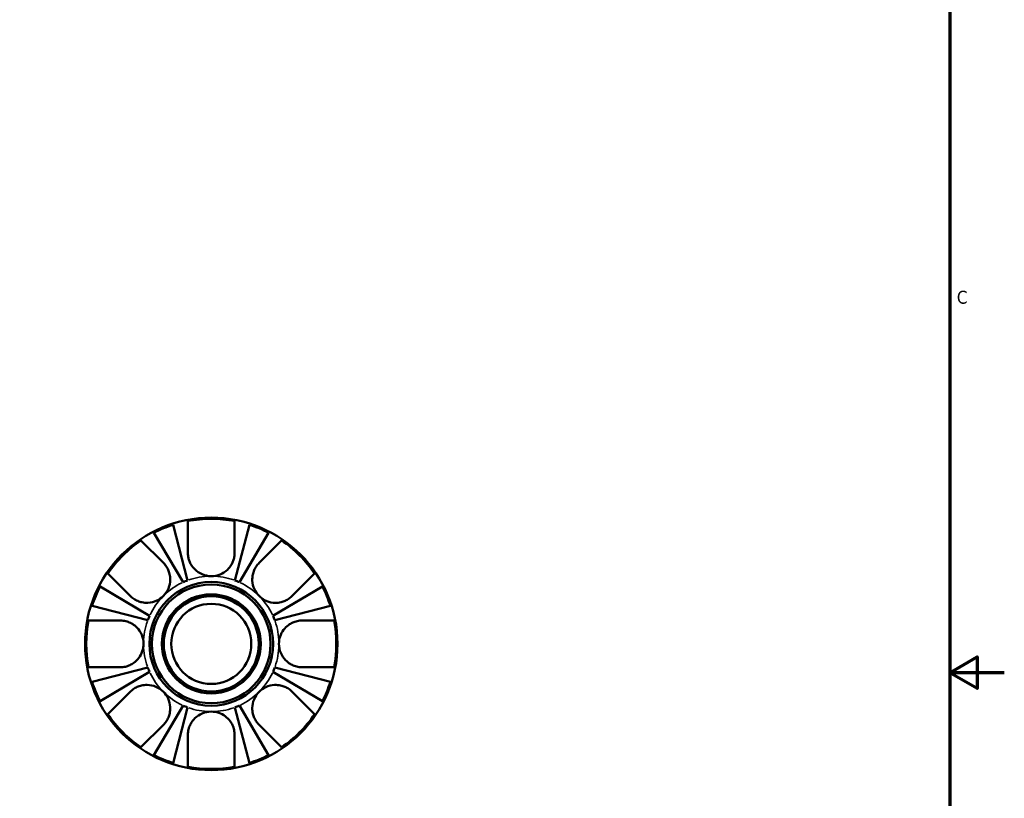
# Model space of a CAD drawing. Header units: inches. Extents: x 0.1 to 38.2, y -1.5 to 21.5.
# Tile 4 of 5: x 26.7 to 33.9, y 10.1 to 15.8. Entities that reach past the tile are written whole.
import ezdxf

# ---------------------------------------------------------------- set-up
doc = ezdxf.new("R2010")
doc.units = ezdxf.units.IN
doc.header["$MEASUREMENT"] = 0
for name, color, linetype, lineweight in [('Border (ANSI)', 7, 'Continuous', 70), ('Visible (ANSI)', 7, 'Continuous', 50), ('Visible Narrow (ANSI)', 7, 'Continuous', 35)]:
    doc.layers.add(name, color=color, linetype=linetype, lineweight=lineweight)
doc.styles.add('Note Text (ANSI)', font='tahoma.ttf')

# ---------------------------------------------------------------- blocks, each defined once
blk = doc.blocks.new('Borders Default Border')
at = {"layer": 'Border (ANSI)', "flags": 128}
for points in [[(0.5, 1), (0.5, 21), (33.5, 21), (33.5, 1), (0.5, 1)], [(33.9, 11), (33.5, 11), (33.7, 11.1155), (33.7, 10.8845), (33.5, 11)]]:
    blk.add_lwpolyline(points, dxfattribs=at)
at = {"layer": 'Border (ANSI)', "color": 5, "true_color": 0x0000ff, "insert": (33.5524, 13.7011), "char_height": 0.0945, "attachment_point": 7, "style": 'Note Text (ANSI)'}
blk.add_mtext('C', dxfattribs=at)

msp = doc.modelspace()

# ---------------------------------------------------------------- linework, layer by layer
at = {"layer": 'Visible (ANSI)'}
for p, q in [((27.8089, 12.0837), (27.9144, 11.6759)), ((27.9166, 11.8787), (27.9166, 12.1111)), ((28.2596, 12.1111), (28.2596, 11.8787)), ((28.2618, 11.6759), (28.3673, 12.0837)), ((27.8822, 11.6625), (27.6684, 12.0255)), ((28.5078, 12.0255), (28.294, 11.6625)), ((27.5729, 11.9687), (27.7372, 11.8044)), ((28.439, 11.8044), (28.6034, 11.9687)), ((27.4947, 11.5619), (27.3304, 11.7262)), ((28.8459, 11.7262), (28.6816, 11.5619)), ((27.2735, 11.6307), (27.6365, 11.4169)), ((28.5397, 11.4169), (28.9027, 11.6307)), ((27.6232, 11.3847), (27.2153, 11.4902)), ((28.9609, 11.4902), (28.553, 11.3847)), ((27.188, 11.3825), (27.4203, 11.3825)), ((28.7559, 11.3825), (28.9883, 11.3825)), ((27.4203, 11.0395), (27.188, 11.0395)), ((27.2153, 10.9318), (27.6232, 11.0372)), ((27.6365, 11.0051), (27.2735, 10.7913)), ((28.9027, 10.7913), (28.5397, 11.0051)), ((28.553, 11.0372), (28.9609, 10.9318)), ((28.9883, 11.0395), (28.7559, 11.0395)), ((27.3304, 10.6957), (27.4947, 10.86)), ((28.6816, 10.86), (28.8459, 10.6957)), ((27.6684, 10.3964), (27.8822, 10.7594)), ((28.294, 10.7594), (28.5078, 10.3964)), ((27.9144, 10.7461), (27.8089, 10.3382)), ((28.3673, 10.3382), (28.2618, 10.7461)), ((27.7372, 10.6175), (27.5729, 10.4532)), ((28.6034, 10.4532), (28.439, 10.6175)), ((27.9166, 10.3108), (27.9166, 10.5432)), ((28.2596, 10.5432), (28.2596, 10.3108))]:
    msp.add_line(p, q, dxfattribs=at)
for radius in [0.925, 0.4535, 0.435, 0.3625, 0.3484, 0.2934]:
    msp.add_circle((28.0881, 11.211), radius, dxfattribs=at)
for radius, start, end in [(0.9163, 79.2139, 100.7861), (0.9163, 107.74029, 117.25971), (0.9163, 62.74029, 72.25971), (0.9163, 124.2139, 145.7861), (0.9163, 34.2139, 55.7861), (0.9163, 152.74029, 162.25971), (0.4963, 110.49059, 114.50941), (0.4963, 65.49059, 69.50941), (0.9163, 17.74029, 27.25971), (0.4963, 155.49059, 159.50941), (0.4963, 20.49059, 24.50941), (0.9163, 169.2139, 190.7861), (0.9163, 349.2139, 10.7861), (0.4963, 200.49059, 204.50941), (0.4963, 335.49059, 339.50941), (0.9163, 197.74029, 207.25971), (0.9163, 332.74029, 342.25971), (0.4963, 245.49059, 249.50941), (0.4963, 290.49059, 294.50941), (0.9163, 214.2139, 235.7861), (0.9163, 304.2139, 325.7861), (0.9163, 242.74029, 252.25971), (0.9163, 287.74029, 297.25971), (0.9163, 259.2139, 280.7861)]:
    msp.add_arc((28.0881, 11.211), radius, start, end, dxfattribs=at)
for points, knots in [([(28.0881, 11.7073), (28.0652, 11.7073), (28.0425, 11.7119), (28.0009, 11.7294), (27.9824, 11.7419), (27.9566, 11.7677), (27.9479, 11.779), (27.9359, 11.7992), (27.9318, 11.8075), (27.9252, 11.8244), (27.9227, 11.8327), (27.9183, 11.8524), (27.9169, 11.8638), (27.9166, 11.8762), (27.9166, 11.8775), (27.9166, 11.8787)], [0, 0, 0, 0, 0.1746139, 0.1746139, 0.3448489, 0.3448489, 0.4552707, 0.4552707, 0.5292575, 0.5292575, 0.6002835, 0.6002835, 0.6956055, 0.6956055, 0.7063522, 0.7063522, 0.7063522, 0.7063522]), ([(28.2596, 11.8787), (28.2596, 11.8764), (28.2596, 11.8741), (28.259, 11.8609), (28.2575, 11.8499), (28.253, 11.8307), (28.2503, 11.8224), (28.2435, 11.8056), (28.2392, 11.7971), (28.2264, 11.7763), (28.217, 11.7646), (28.1909, 11.7399), (28.1732, 11.7284), (28.133, 11.7117), (28.1107, 11.7073), (28.0881, 11.7073)], [-0.701906, -0.701906, -0.701906, -0.701906, -0.6822182, -0.6822182, -0.5915749, -0.5915749, -0.5219528, -0.5219528, -0.447342, -0.447342, -0.3319659, -0.3319659, -0.1719702, -0.1719702, 0, 0, 0, 0]), ([(27.7372, 11.8044), (27.744, 11.7976), (27.7503, 11.7901), (27.7624, 11.773), (27.768, 11.7633), (27.7769, 11.7433), (27.7803, 11.7331), (27.7861, 11.7089), (27.7876, 11.6948), (27.7871, 11.659), (27.7827, 11.6377), (27.7658, 11.5968), (27.7532, 11.5779), (27.7372, 11.5619)], [-0.7037538, -0.7037538, -0.7037538, -0.7037538, -0.6220025, -0.6220025, -0.5315057, -0.5315057, -0.447103, -0.447103, -0.3371968, -0.3371968, -0.1721734, -0.1721734, 0, 0, 0, 0]), ([(28.439, 11.5619), (28.4249, 11.576), (28.4134, 11.5925), (28.3955, 11.6308), (28.3901, 11.6527), (28.3883, 11.6899), (28.3895, 11.7048), (28.395, 11.73), (28.3983, 11.7403), (28.4068, 11.7604), (28.412, 11.77), (28.4243, 11.7883), (28.4314, 11.7968), (28.439, 11.8044)], [0, 0, 0, 0, 0.1522333, 0.1522333, 0.3229414, 0.3229414, 0.4382422, 0.4382422, 0.523759, 0.523759, 0.6126746, 0.6126746, 0.7048698, 0.7048698, 0.7048698, 0.7048698]), ([(27.7372, 11.5619), (27.7231, 11.5478), (27.7066, 11.5362), (27.6682, 11.5183), (27.6464, 11.5129), (27.6092, 11.5111), (27.5943, 11.5124), (27.5691, 11.5178), (27.5588, 11.5211), (27.5387, 11.5296), (27.5291, 11.5349), (27.5108, 11.5472), (27.5023, 11.5542), (27.4947, 11.5619)], [0, 0, 0, 0, 0.1522333, 0.1522333, 0.3229414, 0.3229414, 0.4382422, 0.4382422, 0.523759, 0.523759, 0.6126746, 0.6126746, 0.7048698, 0.7048698, 0.7048698, 0.7048698]), ([(28.6816, 11.5619), (28.6747, 11.5551), (28.6672, 11.5487), (28.6501, 11.5367), (28.6404, 11.5311), (28.6204, 11.5222), (28.6103, 11.5188), (28.5861, 11.513), (28.5719, 11.5115), (28.5361, 11.512), (28.5148, 11.5164), (28.474, 11.5333), (28.455, 11.5459), (28.439, 11.5619)], [-0.7037538, -0.7037538, -0.7037538, -0.7037538, -0.6220025, -0.6220025, -0.5315057, -0.5315057, -0.447103, -0.447103, -0.3371968, -0.3371968, -0.1721734, -0.1721734, 0, 0, 0, 0]), ([(27.4203, 11.3825), (27.428, 11.3825), (27.4358, 11.3819), (27.4557, 11.3792), (27.4678, 11.3762), (27.4902, 11.368), (27.5004, 11.3631), (27.522, 11.3498), (27.533, 11.341), (27.5582, 11.3153), (27.5703, 11.297), (27.5874, 11.2559), (27.5918, 11.2336), (27.5918, 11.211)], [-0.7033931, -0.7033931, -0.7033931, -0.7033931, -0.6384645, -0.6384645, -0.53714, -0.53714, -0.4479439, -0.4479439, -0.3390662, -0.3390662, -0.1722111, -0.1722111, 0, 0, 0, 0]), ([(28.5844, 11.211), (28.5844, 11.2295), (28.5874, 11.2479), (28.5992, 11.283), (28.6078, 11.2993), (28.6289, 11.3275), (28.6409, 11.3393), (28.664, 11.3562), (28.6742, 11.3622), (28.6955, 11.3719), (28.7065, 11.3756), (28.7304, 11.3811), (28.7432, 11.3825), (28.7559, 11.3825)], [-3.003333, -3.003333, -3.003333, -3.003333, -2.8619631, -2.8619631, -2.7215506, -2.7215506, -2.5922017, -2.5922017, -2.4994149, -2.4994149, -2.4059907, -2.4059907, -2.2983517, -2.2983517, -2.2983517, -2.2983517]), ([(27.5918, 11.211), (27.5918, 11.1924), (27.5888, 11.174), (27.5771, 11.139), (27.5685, 11.1226), (27.5473, 11.0945), (27.5353, 11.0826), (27.5123, 11.0657), (27.502, 11.0598), (27.4807, 11.05), (27.4697, 11.0464), (27.4458, 11.0409), (27.433, 11.0395), (27.4203, 11.0395)], [-3.003333, -3.003333, -3.003333, -3.003333, -2.8619631, -2.8619631, -2.7215506, -2.7215506, -2.5922017, -2.5922017, -2.4994149, -2.4994149, -2.4059907, -2.4059907, -2.2983517, -2.2983517, -2.2983517, -2.2983517]), ([(28.7559, 11.0395), (28.7482, 11.0395), (28.7405, 11.04), (28.7205, 11.0427), (28.7084, 11.0457), (28.686, 11.054), (28.6758, 11.0589), (28.6542, 11.0722), (28.6432, 11.0809), (28.6181, 11.1066), (28.6059, 11.125), (28.5889, 11.166), (28.5844, 11.1884), (28.5844, 11.211)], [-0.7033931, -0.7033931, -0.7033931, -0.7033931, -0.6384645, -0.6384645, -0.53714, -0.53714, -0.4479439, -0.4479439, -0.3390662, -0.3390662, -0.1722111, -0.1722111, 0, 0, 0, 0]), ([(27.4947, 10.86), (27.5015, 10.8669), (27.509, 10.8732), (27.5261, 10.8853), (27.5358, 10.8908), (27.5558, 10.8997), (27.5659, 10.9032), (27.5902, 10.9089), (27.6043, 10.9105), (27.6401, 10.9099), (27.6614, 10.9055), (27.7022, 10.8887), (27.7212, 10.876), (27.7372, 10.86)], [-0.7037538, -0.7037538, -0.7037538, -0.7037538, -0.6220025, -0.6220025, -0.5315057, -0.5315057, -0.447103, -0.447103, -0.3371968, -0.3371968, -0.1721734, -0.1721734, 0, 0, 0, 0]), ([(28.439, 10.86), (28.4532, 10.8742), (28.4696, 10.8857), (28.508, 10.9036), (28.5298, 10.909), (28.5671, 10.9108), (28.582, 10.9095), (28.6071, 10.9041), (28.6174, 10.9008), (28.6375, 10.8923), (28.6472, 10.887), (28.6654, 10.8748), (28.6739, 10.8677), (28.6816, 10.86)], [0, 0, 0, 0, 0.1522333, 0.1522333, 0.3229414, 0.3229414, 0.4382422, 0.4382422, 0.523759, 0.523759, 0.6126746, 0.6126746, 0.7048698, 0.7048698, 0.7048698, 0.7048698]), ([(27.7372, 10.86), (27.7513, 10.8459), (27.7629, 10.8294), (27.7808, 10.7911), (27.7861, 10.7692), (27.7879, 10.732), (27.7867, 10.7171), (27.7813, 10.692), (27.778, 10.6817), (27.7694, 10.6616), (27.7642, 10.6519), (27.7519, 10.6337), (27.7448, 10.6252), (27.7372, 10.6175)], [0, 0, 0, 0, 0.1522333, 0.1522333, 0.3229414, 0.3229414, 0.4382422, 0.4382422, 0.523759, 0.523759, 0.6126746, 0.6126746, 0.7048698, 0.7048698, 0.7048698, 0.7048698]), ([(28.439, 10.6175), (28.4322, 10.6244), (28.4259, 10.6318), (28.4138, 10.649), (28.4083, 10.6587), (28.3993, 10.6787), (28.3959, 10.6888), (28.3902, 10.713), (28.3886, 10.7272), (28.3892, 10.763), (28.3935, 10.7843), (28.4104, 10.8251), (28.4231, 10.8441), (28.439, 10.86)], [-0.7037538, -0.7037538, -0.7037538, -0.7037538, -0.6220025, -0.6220025, -0.5315057, -0.5315057, -0.447103, -0.447103, -0.3371968, -0.3371968, -0.1721734, -0.1721734, 0, 0, 0, 0]), ([(27.9166, 10.5432), (27.9166, 10.5509), (27.9171, 10.5586), (27.9199, 10.5786), (27.9228, 10.5907), (27.9311, 10.6131), (27.936, 10.6232), (27.9493, 10.6449), (27.9581, 10.6559), (27.9838, 10.681), (28.0021, 10.6932), (28.0432, 10.7102), (28.0655, 10.7147), (28.0881, 10.7147)], [-0.7033931, -0.7033931, -0.7033931, -0.7033931, -0.6384645, -0.6384645, -0.53714, -0.53714, -0.4479439, -0.4479439, -0.3390662, -0.3390662, -0.1722111, -0.1722111, 0, 0, 0, 0]), ([(28.0881, 10.7147), (28.1067, 10.7147), (28.1251, 10.7117), (28.1601, 10.6999), (28.1765, 10.6913), (28.2046, 10.6702), (28.2165, 10.6582), (28.2334, 10.6351), (28.2393, 10.6249), (28.249, 10.6036), (28.2527, 10.5926), (28.2582, 10.5687), (28.2596, 10.5558), (28.2596, 10.5432)], [-3.003333, -3.003333, -3.003333, -3.003333, -2.8619631, -2.8619631, -2.7215506, -2.7215506, -2.5922017, -2.5922017, -2.4994149, -2.4994149, -2.4059907, -2.4059907, -2.2983517, -2.2983517, -2.2983517, -2.2983517])]:
    msp.add_open_spline(points, degree=3, knots=knots, dxfattribs=at)
at = {"layer": 'Visible Narrow (ANSI)'}
for start, end in [(91.02453, 109.46606), (70.53394, 88.97547), (115.53394, 133.97547), (46.02453, 64.46606), (136.02453, 154.46606), (25.53394, 43.97547), (160.53394, 178.97547), (1.02453, 19.46606), (181.02453, 199.46606), (340.53394, 358.97547), (205.53394, 223.97547), (316.02453, 334.46606), (226.02453, 244.46606), (295.53394, 313.97547), (250.53394, 268.97547), (271.02453, 289.46606)]:
    msp.add_arc((28.0881, 11.211), 0.4963, start, end, dxfattribs=at)

# ---------------------------------------------------------------- block references
msp.add_blockref('Borders Default Border', (0, 0))

doc.saveas('drawing.dxf')
